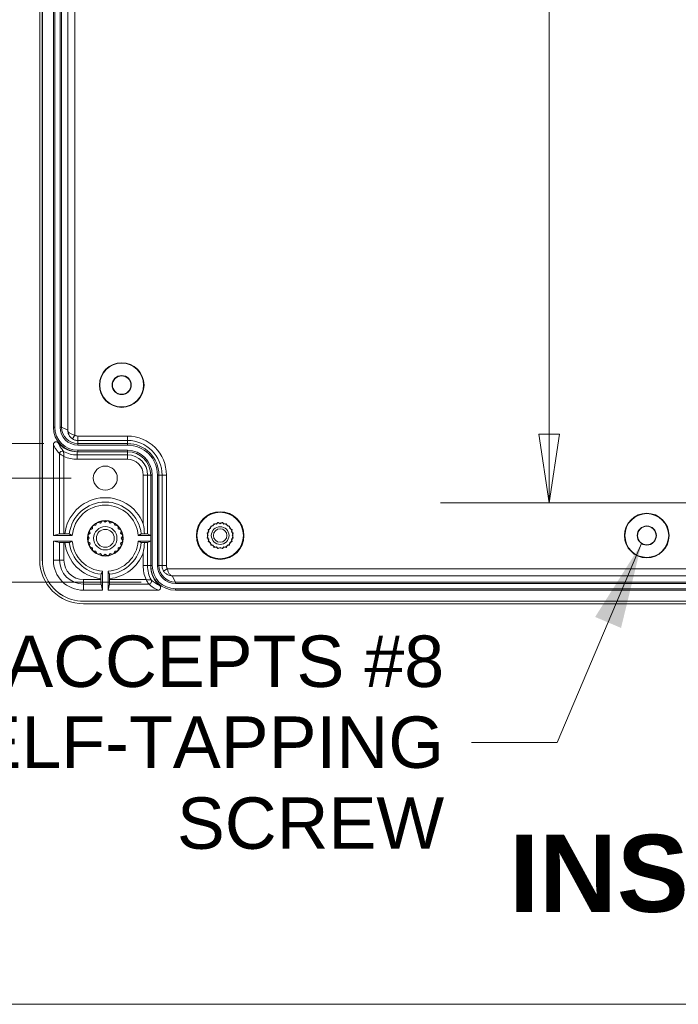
# Model space of a CAD drawing. Header units: millimetres. Extents: x 32 to 1714, y 32 to 1317.
# Tile 2 of 28: x 178 to 298, y 48 to 227. Entities that reach past the tile are written whole.
import ezdxf

# ---------------------------------------------------------------- set-up
doc = ezdxf.new("R2010")
doc.units = ezdxf.units.MM
doc.header["$LTSCALE"] = 6.25
for name, color, linetype, lineweight in [('Dimension (ANSI)', 7, 'Continuous', 9), ('Sketch Geometry (ANSI)', 7, 'Continuous', 9), ('Symbol (ANSI)', 7, 'Continuous', 9), ('Visible (ANSI)', 7, 'Continuous', 9), ('Visible Narrow (ANSI)', 7, 'Continuous', 9)]:
    doc.layers.add(name, color=color, linetype=linetype, lineweight=lineweight)
doc.styles.add('Label Text (ANSI)', font='arialbd.ttf')
doc.styles.add('Note Text (ANSI)', font='arial.ttf')
doc.dimstyles.new('Default - mm_inch (ANSI)', dxfattribs={"dimscale": 6.25, "dimtxt": 1.5, "dimasz": 2, "dimexe": 3.175, "dimexo": 1, "dimgap": 0.8, "dimtad": 0, "dimtih": 1, "dimtoh": 1, "dimrnd": 1e-08, "dimzin": 4, "dimdsep": 46, "dimtxsty": 'Note Text (ANSI)', "dimblk": 'Filled-1', "dimcen": 0.09, "dimdle": 10, "dimclrd": 256, "dimclre": 256, "dimclrt": 256, "dimadec": 1, "dimazin": 0, "dimtfac": 1.333333, "dimtofl": 0, "dimtmove": 0, "dimatfit": 3, "dimfxl": 1, "dimtolj": 1, "dimtzin": 0, "dimlwd": -1, "dimlwe": -1, "dimarcsym": 0})
doc.dimstyles.new('Default - mm_inch (ANSI)$7', dxfattribs={"dimscale": 6.25, "dimtxt": 1.5, "dimasz": 2.5, "dimexe": 3.175, "dimexo": 1, "dimgap": 0.8, "dimtad": 0, "dimtih": 1, "dimtoh": 1, "dimrnd": 1e-08, "dimzin": 4, "dimdsep": 46, "dimtxsty": 'Note Text (ANSI)', "dimblk": 'Filled-1', "dimcen": 0.09, "dimdle": 10, "dimclrd": 256, "dimclre": 256, "dimclrt": 256, "dimadec": 1, "dimazin": 0, "dimtfac": 1.333333, "dimtofl": 0, "dimtmove": 0, "dimatfit": 3, "dimfxl": 1, "dimtolj": 1, "dimtzin": 0, "dimlwd": -1, "dimlwe": -1, "dimarcsym": 0})

# ---------------------------------------------------------------- blocks, each defined once
blk = doc.blocks.new('Borders Default Border')
at = {"layer": 'Sketch Geometry (ANSI)', "flags": 128}
blk.add_lwpolyline([(7.62, 7.62), (7.62, 208.28), (271.78, 208.28), (271.78, 7.62), (7.62, 7.62)], dxfattribs=at)
blk = doc.blocks.new('Filled-1')
at = {"color": 0}
for p, q in [((0, 0), (-1, 0.15)), ((-1, 0.15), (-1, -0.15)), ((-1, 0), (0, 0)), ((-1, -0.15), (0, 0))]:
    blk.add_line(p, q, dxfattribs=at)
at = {"color": 0, "flags": 128}
blk.add_lwpolyline([(-1, -0.15), (0, 0), (-1, 0.15), (-1, -0.15)], dxfattribs=at)
at = {"color": 0}
blk.add_solid([(-1, -0.15), (0, 0), (-1, 0.15), (-1, -0.15)], dxfattribs=at)
blk = doc.blocks.new('*D26')
at = {"layer": 'Defpoints', "color": 0, "transparency": 16777216}
for p in [(206.03, 356.09), (84.62, 124.61), (206.03, 124.61)]:
    blk.add_point(p, dxfattribs=at)
at = {"layer": 'Dimension (ANSI)', "transparency": 16777216}
for p, q in [((199.78, 356.09), (64.77, 356.09)), ((84.62, 343.59), (84.62, 247.88)), ((84.62, 137.11), (84.62, 206.28)), ((199.78, 124.61), (64.77, 124.61))]:
    blk.add_line(p, q, dxfattribs=at)
at = {"layer": 'Dimension (ANSI)', "transparency": 16777216, "xscale": 12.5, "yscale": 12.5, "zscale": 12.5}
for p, rotation in [((84.62, 356.09), 90), ((84.62, 124.61), 270)]:
    blk.add_blockref('Filled-1', p, dxfattribs=dict(at, rotation=rotation))
at = {"layer": 'Dimension (ANSI)', "transparency": 16777216, "char_height": 9.375, "attachment_point": 5, "style": 'Note Text (ANSI)'}
for s, insert in [('\\A1; 231.48', (84.62, 236.87)), ('\\A1;[9.11]', (84.62, 216.07))]:
    blk.add_mtext(s, dxfattribs=dict(at, insert=insert))
blk = doc.blocks.new('*D27')
at = {"layer": 'Defpoints', "color": 0, "transparency": 16777216}
for p in [(149.42, 330.84), (188.26, 330.84), (188.26, 149.86)]:
    blk.add_point(p, dxfattribs=at)
at = {"layer": 'Dimension (ANSI)', "transparency": 16777216}
for p, q in [((182.01, 330.84), (129.58, 330.84)), ((149.42, 318.34), (149.42, 206.57)), ((149.42, 162.36), (149.42, 164.98)), ((182.01, 149.86), (129.58, 149.86))]:
    blk.add_line(p, q, dxfattribs=at)
at = {"layer": 'Dimension (ANSI)', "transparency": 16777216, "xscale": 12.5, "yscale": 12.5, "zscale": 12.5}
for p, rotation in [((149.42, 330.84), 90), ((149.42, 149.86), 270)]:
    blk.add_blockref('Filled-1', p, dxfattribs=dict(at, rotation=rotation))
at = {"layer": 'Dimension (ANSI)', "transparency": 16777216, "char_height": 9.375, "attachment_point": 5, "style": 'Note Text (ANSI)'}
for s, insert in [('\\A1; 180.98', (149.42, 195.56)), ('\\A1;[7.13]', (149.42, 174.76))]:
    blk.add_mtext(s, dxfattribs=dict(at, insert=insert))
blk = doc.blocks.new('*D28')
at = {"layer": 'Defpoints', "color": 0, "transparency": 16777216}
for p in [(193.25, 337.14), (118.03, 143.57), (193.25, 143.57)]:
    blk.add_point(p, dxfattribs=at)
at = {"layer": 'Dimension (ANSI)', "transparency": 16777216}
for p, q in [((187, 337.14), (98.19, 337.14)), ((118.03, 324.64), (118.03, 295.45)), ((118.03, 156.07), (118.03, 253.86)), ((187, 143.57), (98.19, 143.57))]:
    blk.add_line(p, q, dxfattribs=at)
at = {"layer": 'Dimension (ANSI)', "transparency": 16777216, "xscale": 12.5, "yscale": 12.5, "zscale": 12.5}
for p, rotation in [((118.03, 337.14), 90), ((118.03, 143.57), 270)]:
    blk.add_blockref('Filled-1', p, dxfattribs=dict(at, rotation=rotation))
at = {"layer": 'Dimension (ANSI)', "transparency": 16777216, "char_height": 9.375, "attachment_point": 5, "style": 'Note Text (ANSI)'}
for s, insert in [('\\A1; 193.56', (118.03, 284.45)), ('\\A1;[7.62]', (118.03, 263.65))]:
    blk.add_mtext(s, dxfattribs=dict(at, insert=insert))
blk = doc.blocks.new('*D35')
at = {"layer": 'Defpoints', "color": 0, "transparency": 16777216}
for p in [(330.94, 341.63), (274.22, 139.08), (330.94, 139.08)]:
    blk.add_point(p, dxfattribs=at)
at = {"layer": 'Dimension (ANSI)', "transparency": 16777216}
for p, q in [((324.69, 341.63), (254.38, 341.63)), ((274.22, 329.13), (274.22, 280.92)), ((274.22, 151.58), (274.22, 239.33)), ((324.69, 139.08), (254.38, 139.08))]:
    blk.add_line(p, q, dxfattribs=at)
at = {"layer": 'Dimension (ANSI)', "transparency": 16777216, "xscale": 12.5, "yscale": 12.5, "zscale": 12.5}
for p, rotation in [((274.22, 341.63), 90), ((274.22, 139.08), 270)]:
    blk.add_blockref('Filled-1', p, dxfattribs=dict(at, rotation=rotation))
at = {"layer": 'Dimension (ANSI)', "transparency": 16777216, "char_height": 9.375, "attachment_point": 5, "style": 'Note Text (ANSI)'}
for s, insert in [('\\A1; 202.54', (274.22, 269.91)), ('\\A1;[7.97]', (274.22, 249.12))]:
    blk.add_mtext(s, dxfattribs=dict(at, insert=insert))

msp = doc.modelspace()

# ---------------------------------------------------------------- linework, layer by layer
at = {"layer": 'Visible (ANSI)'}
for p, q in [((181.2929, 128.6221), (181.2929, 352.0857)), ((181.7613, 352.1031), (181.7613, 128.6047)), ((181.7744, 352.1031), (181.7744, 128.6047)), ((183.7699, 152.8562), (183.7699, 327.8516)), ((184.0394, 152.8562), (184.0394, 327.8516)), ((184.997, 152.8562), (184.997, 327.8516)), ((185.2665, 152.8568), (185.2665, 327.851)), ((183.7697, 133.0958), (183.7697, 149.6785)), ((197.2944, 149.5935), (188.2598, 149.5935)), ((197.2944, 149.863), (188.2602, 149.863)), ((188.1142, 148.3664), (188.2598, 148.3664)), ((197.2944, 148.6359), (188.2598, 148.6359)), ((188.2598, 148.3664), (197.2944, 148.3664)), ((201.5348, 144.1259), (201.5348, 133.0958)), ((201.8043, 127.6082), (201.8043, 144.1259)), ((202.7619, 127.6082), (202.7619, 144.1259)), ((203.0314, 127.6086), (203.0314, 144.1259)), ((190.9024, 134.7362), (190.8854, 134.3138)), ((191.5316, 134.9601), (191.1092, 134.943)), ((191.6783, 135.3565), (191.5316, 134.9601)), ((192.3459, 135.375), (191.9389, 135.4893)), ((192.6079, 135.7066), (192.3459, 135.375)), ((193.2485, 135.5179), (192.8968, 135.7524)), ((193.6002, 135.7524), (193.2485, 135.5179)), ((194.1511, 135.375), (193.8891, 135.7066)), ((194.5581, 135.4893), (194.1511, 135.375)), ((194.9654, 134.9601), (194.8187, 135.3565)), ((195.3878, 134.943), (194.9654, 134.9601)), ((195.6116, 134.3138), (195.5946, 134.7362)), ((212.4713, 134.778), (212.4546, 134.3648)), ((212.9322, 134.8425), (212.5191, 134.8258)), ((213.0757, 135.2302), (212.9322, 134.8425)), ((213.5341, 135.1491), (213.136, 135.2609)), ((213.7904, 135.4736), (213.5341, 135.1491)), ((214.2013, 135.2548), (213.8572, 135.4842)), ((214.5453, 135.4842), (214.2013, 135.2548)), ((214.8684, 135.1491), (214.6121, 135.4736)), ((215.2665, 135.2609), (214.8684, 135.1491)), ((215.4703, 134.8425), (215.3268, 135.2302)), ((215.8834, 134.8258), (215.4703, 134.8425)), ((215.9479, 134.3648), (215.9313, 134.778)), ((183.7697, 133.0958), (184.9055, 133.3797)), ((183.7697, 133.0958), (187.2278, 133.0958)), ((185.7036, 133.3831), (185.883, 133.3831)), ((190.093, 132.9486), (190.3275, 132.5969)), ((190.4705, 133.4996), (190.1388, 133.2375)), ((190.3562, 133.9065), (190.4705, 133.4996)), ((190.8854, 134.3138), (190.489, 134.1671)), ((196.008, 134.1671), (195.6116, 134.3138)), ((196.0265, 133.4996), (196.1408, 133.9065)), ((196.3582, 133.2375), (196.0265, 133.4996)), ((196.1695, 132.5969), (196.404, 132.9486)), ((199.2692, 133.0958), (201.5348, 133.0958)), ((200.967, 133.3797), (201.5348, 133.0958)), ((201.5348, 132.0981), (201.5348, 133.0958)), ((211.8129, 133.4398), (212.0423, 133.0958)), ((212.0423, 133.0958), (211.8129, 132.7518)), ((212.1479, 133.763), (211.8235, 133.5067)), ((212.0361, 134.161), (212.1479, 133.763)), ((212.4546, 134.3648), (212.0668, 134.2213)), ((216.3357, 134.2213), (215.9479, 134.3648)), ((216.2546, 133.763), (216.3664, 134.161)), ((216.579, 133.5067), (216.2546, 133.763)), ((216.3603, 133.0958), (216.5896, 133.4398)), ((216.5896, 132.7518), (216.3603, 133.0958)), ((187.2278, 132.0981), (183.7697, 132.0981)), ((184.9055, 131.8141), (183.7697, 132.0981)), ((183.7697, 128.6059), (183.7697, 132.0981)), ((185.883, 131.8107), (185.7036, 131.8107)), ((190.3275, 132.5969), (190.093, 132.2452)), ((190.1388, 131.9563), (190.4705, 131.6943)), ((190.4705, 131.6943), (190.3562, 131.2874)), ((196.0265, 131.6943), (196.3582, 131.9563)), ((196.1408, 131.2874), (196.0265, 131.6943)), ((196.404, 132.2452), (196.1695, 132.5969)), ((201.5348, 132.0981), (199.2692, 132.0981)), ((201.5348, 132.0981), (200.967, 131.8142)), ((201.5348, 132.0981), (201.5348, 127.6082)), ((211.8235, 132.6849), (212.1479, 132.4286)), ((212.1479, 132.4286), (212.0361, 132.0306)), ((212.0668, 131.9703), (212.4546, 131.8268)), ((212.4546, 131.8268), (212.4713, 131.4136)), ((212.5191, 131.3658), (212.9322, 131.3491)), ((212.9322, 131.3491), (213.0757, 130.9614)), ((215.3268, 130.9614), (215.4703, 131.3491)), ((215.4703, 131.3491), (215.8834, 131.3658)), ((215.9313, 131.4136), (215.9479, 131.8268)), ((215.9479, 131.8268), (216.3357, 131.9703)), ((216.2546, 132.4286), (216.579, 132.6849)), ((216.3664, 132.0306), (216.2546, 132.4286)), ((190.489, 131.0267), (190.8854, 130.88)), ((190.8854, 130.88), (190.9024, 130.4577)), ((191.1092, 130.2508), (191.5316, 130.2338)), ((191.5316, 130.2338), (191.6783, 129.8374)), ((191.9389, 129.7046), (192.3459, 129.8189)), ((192.3459, 129.8189), (192.6079, 129.4872)), ((192.8968, 129.4415), (193.2485, 129.6759)), ((193.2485, 129.6759), (193.6002, 129.4415)), ((193.8891, 129.4872), (194.1511, 129.8189)), ((194.1511, 129.8189), (194.5581, 129.7046)), ((194.8187, 129.8374), (194.9654, 130.2338)), ((194.9654, 130.2338), (195.3878, 130.2508)), ((195.5946, 130.4577), (195.6116, 130.88)), ((195.6116, 130.88), (196.008, 131.0267)), ((213.136, 130.9307), (213.5341, 131.0425)), ((213.5341, 131.0425), (213.7904, 130.718)), ((213.8572, 130.7075), (214.2013, 130.9368)), ((214.2013, 130.9368), (214.5453, 130.7075)), ((214.6121, 130.718), (214.8684, 131.0425)), ((214.8684, 131.0425), (215.2665, 130.9307)), ((192.7496, 123.1182), (192.7496, 126.5762)), ((193.7474, 126.5762), (193.7474, 123.1182)), ((192.4623, 125.052), (192.4623, 125.2315)), ((192.7496, 123.1182), (192.4657, 124.2539)), ((194.0313, 124.2539), (193.7474, 123.1182)), ((194.0347, 125.2315), (194.0347, 125.052)), ((319.4639, 124.3454), (206.0247, 124.3454)), ((319.4639, 124.6149), (206.0253, 124.6149)), ((192.7496, 123.1182), (189.2575, 123.1182)), ((202.8472, 123.1182), (193.7474, 123.1182)), ((319.4639, 123.3878), (206.0247, 123.3878)), ((319.4639, 123.1183), (206.0247, 123.1183)), ((189.2563, 121.1228), (472.6197, 121.1228)), ((189.2563, 121.1097), (472.6197, 121.1097)), ((472.6023, 120.6413), (189.2737, 120.6413))]:
    msp.add_line(p, q, dxfattribs=at)
for centre, radius in [((196.2418, 160.5339), 4.0694), ((196.2418, 160.5339), 3.991), ((196.2418, 160.5339), 1.7461), ((196.2418, 160.5339), 1.6851), ((193.2485, 143.5722), 2.1927), ((214.2013, 133.0958), 4.3449), ((214.2013, 133.0958), 4.2404), ((292.0258, 133.0958), 4.0694), ((292.0258, 133.0958), 3.991), ((193.2485, 132.5969), 3.2427), ((193.2485, 132.5969), 3.2392), ((193.2485, 132.5969), 2.1336), ((214.2013, 133.0958), 2.2948), ((214.2013, 133.0958), 1.6129), ((292.0258, 133.0958), 1.7461), ((292.0258, 133.0958), 1.6851), ((193.2485, 132.5969), 1.6256), ((214.2013, 133.0958), 1.2319)]:
    msp.add_circle(centre, radius, dxfattribs=at)
for centre, radius, start, end in [((188.2598, 152.8562), 4.4899, 180, 270), ((188.2598, 152.8562), 4.2204, 180, 270), ((188.2598, 152.8562), 3.2628, 180, 270), ((188.2598, 152.8562), 2.9932, 180, 270), ((188.1142, 152.8562), 4.4899, 219.569379, 270), ((197.2944, 144.1259), 5.7371, 0, 90), ((197.2944, 144.1259), 5.4675, 0, 90), ((197.2944, 144.1259), 4.51, 0, 90), ((197.2944, 144.1259), 4.2404, 0, 90), ((193.2485, 132.5969), 6.0414, 4.736672, 175.263328), ((193.2485, 132.5969), 3.175, 132.35966, 137.64034), ((193.2485, 132.5969), 3.175, 114.35966, 119.64034), ((193.2485, 132.5969), 3.175, 96.35966, 101.64034), ((193.2485, 132.5969), 3.175, 78.35966, 83.64034), ((193.2485, 132.5969), 3.175, 60.35966, 65.64034), ((193.2485, 132.5969), 3.175, 42.35966, 47.64034), ((214.2013, 133.0958), 2.413, 134.196675, 135.803325), ((214.2013, 133.0958), 2.413, 116.196675, 117.803325), ((214.2013, 133.0958), 2.413, 98.196675, 99.803325), ((214.2013, 133.0958), 2.413, 80.196675, 81.803325), ((214.2013, 133.0958), 2.413, 62.196675, 63.803325), ((214.2013, 133.0958), 2.413, 44.196675, 45.803325), ((193.2485, 132.5969), 3.175, 168.35966, 173.64034), ((193.2485, 132.5969), 3.175, 150.35966, 155.64034), ((193.2485, 132.5969), 3.175, 24.35966, 29.64034), ((193.2485, 132.5969), 3.175, 6.35966, 11.64034), ((214.2013, 133.0958), 2.413, 170.196675, 171.803325), ((214.2013, 133.0958), 2.413, 152.196675, 153.803325), ((214.2013, 133.0958), 2.413, 26.196675, 27.803325), ((214.2013, 133.0958), 2.413, 8.196675, 9.803325), ((193.2485, 132.5969), 6.0414, 184.736672, 265.263328), ((193.2485, 132.5969), 3.175, 186.35966, 191.64034), ((193.2485, 132.5969), 3.175, 204.35966, 209.64034), ((193.2485, 132.5969), 6.0414, 274.736672, 355.263328), ((193.2485, 132.5969), 3.175, 330.35966, 335.64034), ((193.2485, 132.5969), 3.175, 348.35966, 353.64034), ((214.2013, 133.0958), 2.413, 188.196675, 189.803325), ((214.2013, 133.0958), 2.413, 206.196675, 207.803325), ((214.2013, 133.0958), 2.413, 224.196675, 225.803325), ((214.2013, 133.0958), 2.413, 314.196675, 315.803325), ((214.2013, 133.0958), 2.413, 332.196675, 333.803325), ((214.2013, 133.0958), 2.413, 350.196675, 351.803325), ((193.2485, 132.5969), 3.175, 222.35966, 227.64034), ((193.2485, 132.5969), 3.175, 240.35966, 245.64034), ((193.2485, 132.5969), 3.175, 258.35966, 263.64034), ((193.2485, 132.5969), 3.175, 276.35966, 281.64034), ((193.2485, 132.5969), 3.175, 294.35966, 299.64034), ((193.2485, 132.5969), 3.175, 312.35966, 317.64034), ((214.2013, 133.0958), 2.413, 242.196675, 243.803325), ((214.2013, 133.0958), 2.413, 260.196675, 261.803325), ((214.2013, 133.0958), 2.413, 278.196675, 279.803325), ((214.2013, 133.0958), 2.413, 296.196675, 297.803325), ((189.2575, 128.6059), 5.4878, 180, 270), ((206.0224, 127.4647), 4.4899, 178.168226, 230.467609), ((206.0247, 127.6082), 4.4899, 180, 270), ((206.0247, 127.6082), 4.2204, 180, 270), ((206.0247, 127.6082), 3.2628, 180, 270), ((206.0247, 127.6082), 2.9932, 180, 270)]:
    msp.add_arc(centre, radius, start, end, dxfattribs=at)
for centre, major_axis, ratio, start_param, end_param in [((188.2602, 152.8568), (0.0009, 2.9938), 0.99996189, 1.57110068, 1.57129098), ((188.2602, 152.8568), (0.0009, 2.9938), 0.99996189, 1.57129098, 3.14174479), ((188.2602, 152.8568), (0.0009, 2.9938), 0.99996189, 3.14174479, 3.14189699), ((185.7036, 133.3797), (-0.7982, 0), 0.00436335, 4.71238898, 6.26573218), ((200.1689, 133.3797), (-0.7982, 0), 0.00436335, 3.15031936, 4.43066429), ((185.7036, 131.8142), (0.7982, 0), 0.00436335, 3.15904596, 4.71238898), ((200.1689, 131.8142), (0.7982, 0), 0.00436335, 4.99411369, 6.27445879), ((189.2761, 128.6246), (-5.6458, -5.6458), 0.99969546, 5.49793944, 7.06843118), ((206.0253, 127.6086), (2.9938, 0.0009), 0.99996189, 3.14128832, 3.14144052), ((206.0253, 127.6086), (2.9938, 0.0009), 0.99996189, 3.14144052, 4.71189433), ((192.4658, 125.052), (0, -0.7982), 0.00436335, 4.71238898, 6.26573181), ((194.0312, 125.052), (0, 0.7982), 0.00436335, 3.15904596, 4.71238898), ((206.0253, 127.6086), (2.9938, 0.0009), 0.99996189, 4.71189433, 4.71208463)]:
    msp.add_ellipse(centre, major_axis=major_axis, ratio=ratio, start_param=start_param, end_param=end_param, dxfattribs=at)
for points, knots in [([(184.6531, 149.9961), (184.6117, 150.0463), (184.5609, 150.0879), (184.4462, 150.1491), (184.3834, 150.1683), (184.2541, 150.1814), (184.1888, 150.1753), (184.0643, 150.1383), (184.0063, 150.1079), (183.9052, 150.0265), (183.863, 149.9763), (183.8216, 149.9012), (183.8127, 149.8823), (183.8051, 149.863), (183.7817, 149.8043), (183.7697, 149.7417), (183.7697, 149.6785)], [0, 0, 0, 0, 0.019558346, 0.019558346, 0.03910357, 0.03910357, 0.058632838, 0.058632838, 0.078152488, 0.078152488, 0.097674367, 0.097674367, 0.103939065, 0.103939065, 0.103939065, 0.122971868, 0.122971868, 0.122971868, 0.122971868]), ([(200.1689, 135.2383), (200.1696, 135.2342), (200.1704, 135.2302), (200.2817, 134.6237), (200.3562, 134.0127), (200.3908, 133.383)], [-0.001241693, -0.001241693, -0.001241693, -0.001241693, 0, 0, 0.184150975, 0.184150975, 0.184150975, 0.184150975]), ([(186.6859, 133.3797), (186.6851, 133.3801), (186.662, 133.3806), (186.5873, 133.3814), (186.5214, 133.3818), (186.3814, 133.3824), (186.2824, 133.3827), (186.0992, 133.383), (185.9823, 133.3831), (185.883, 133.3831)], [0.238321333, 0.238321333, 0.238321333, 0.238321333, 0.267182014, 0.267182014, 0.29683671, 0.29683671, 0.326605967, 0.326605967, 0.356455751, 0.356455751, 0.356455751, 0.356455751]), ([(200.3908, 133.383), (200.3612, 133.383), (200.3326, 133.3829), (200.2146, 133.3827), (200.1156, 133.3824), (199.9756, 133.3818), (199.9097, 133.3814), (199.835, 133.3806), (199.8119, 133.3801), (199.8111, 133.3797)], [0.1400194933, 0.1400194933, 0.1400194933, 0.1400194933, 0.1486513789, 0.1486513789, 0.1784206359, 0.1784206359, 0.2080753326, 0.2080753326, 0.2369360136, 0.2369360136, 0.2369360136, 0.2369360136]), ([(185.883, 131.8107), (185.9823, 131.8107), (186.0992, 131.8108), (186.2824, 131.8112), (186.3814, 131.8114), (186.5214, 131.812), (186.5873, 131.8125), (186.662, 131.8133), (186.6851, 131.8137), (186.6859, 131.8142)], [0.594058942, 0.594058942, 0.594058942, 0.594058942, 0.623908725, 0.623908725, 0.653677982, 0.653677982, 0.683332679, 0.683332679, 0.71219336, 0.71219336, 0.71219336, 0.71219336]), ([(199.8111, 131.8142), (199.8119, 131.8137), (199.835, 131.8133), (199.9097, 131.8125), (199.9756, 131.812), (200.1156, 131.8114), (200.2146, 131.8112), (200.3326, 131.8109), (200.3612, 131.8109), (200.3908, 131.8109)], [0.2383213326, 0.2383213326, 0.2383213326, 0.2383213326, 0.2671820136, 0.2671820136, 0.2968367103, 0.2968367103, 0.3266059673, 0.3266059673, 0.3352378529, 0.3352378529, 0.3352378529, 0.3352378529]), ([(200.3908, 131.8109), (200.3562, 131.1799), (200.2814, 130.5677), (200.1699, 129.9613), (200.1694, 129.9585), (200.1689, 129.9556)], [0.000332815, 0.000332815, 0.000332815, 0.000332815, 0.190363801, 0.190363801, 0.191274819, 0.191274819, 0.191274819, 0.191274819]), ([(181.7613, 128.6047), (181.7614, 127.6235), (182.2474, 125.1696), (184.8446, 122.0023), (187.7845, 121.1098), (189.2563, 121.1097)], [-7.06843118, -7.06843118, -7.06843118, -7.06843118, -6.67580824, -6.08687384, -5.49793944, -5.49793944, -5.49793944, -5.49793944]), ([(181.7744, 128.6047), (181.7744, 127.6252), (182.2596, 125.1756), (184.8523, 122.0138), (187.787, 121.1229), (189.2563, 121.1228)], [-7.06843118, -7.06843118, -7.06843118, -7.06843118, -6.67580824, -6.08687384, -5.49793944, -5.49793944, -5.49793944, -5.49793944]), ([(200.1689, 127.6286), (200.172, 127.6285), (200.1751, 127.6285), (200.2802, 127.627), (200.381, 127.6256), (200.5712, 127.6228), (200.6585, 127.6216), (200.8058, 127.6194), (200.8644, 127.6185), (200.9449, 127.6173), (200.9661, 127.617), (200.967, 127.617)], [-0.000928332, -0.000928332, -0.000928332, -0.000928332, 0, 0, 0.030678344, 0.030678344, 0.061932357, 0.061932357, 0.093182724, 0.093182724, 0.124431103, 0.124431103, 0.124431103, 0.124431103]), ([(192.4658, 126.0343), (192.4653, 126.0335), (192.4648, 126.0104), (192.4641, 125.9357), (192.4636, 125.8698), (192.463, 125.7298), (192.4627, 125.6309), (192.4624, 125.4476), (192.4623, 125.3307), (192.4623, 125.2315)], [0.238321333, 0.238321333, 0.238321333, 0.238321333, 0.267182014, 0.267182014, 0.29683671, 0.29683671, 0.326605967, 0.326605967, 0.356455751, 0.356455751, 0.356455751, 0.356455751]), ([(194.0347, 125.2315), (194.0347, 125.3307), (194.0346, 125.4476), (194.0343, 125.6309), (194.034, 125.7298), (194.0334, 125.8698), (194.033, 125.9357), (194.0322, 126.0104), (194.0317, 126.0335), (194.0313, 126.0343)], [0.594058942, 0.594058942, 0.594058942, 0.594058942, 0.623908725, 0.623908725, 0.653677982, 0.653677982, 0.683332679, 0.683332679, 0.71219336, 0.71219336, 0.71219336, 0.71219336]), ([(202.8472, 123.1182), (202.9103, 123.1182), (202.9728, 123.1301), (203.0314, 123.1534), (203.0918, 123.1774), (203.1469, 123.2129), (203.2404, 123.3031), (203.2779, 123.3569), (203.3301, 123.4758), (203.3443, 123.5398), (203.3475, 123.6696), (203.3363, 123.7342), (203.2951, 123.842), (203.2701, 123.8862), (203.2388, 123.9259), (203.2168, 123.9537), (203.1919, 123.9792), (203.1645, 124.0018)], [0, 0, 0, 0, 0.018979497, 0.018979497, 0.018979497, 0.03852511, 0.03852511, 0.058057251, 0.058057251, 0.077586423, 0.077586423, 0.097124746, 0.097124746, 0.112318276, 0.112318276, 0.112318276, 0.122996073, 0.122996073, 0.122996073, 0.122996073])]:
    msp.add_open_spline(points, degree=3, knots=knots, dxfattribs=at)
for points in [[(190.489, 134.1671), (190.6033, 134.368), (190.7397, 134.5563), (190.8949, 134.7277)], [(191.1092, 134.943), (191.2801, 135.0988), (191.468, 135.2357), (191.6685, 135.3507)], [(191.9389, 135.4893), (192.1495, 135.5846), (192.3706, 135.6567), (192.5968, 135.7042)], [(192.8968, 135.7524), (193.1266, 135.778), (193.3591, 135.7783), (193.5889, 135.7535)], [(193.8891, 135.7066), (194.1155, 135.66), (194.3368, 135.5884), (194.5477, 135.4938)], [(194.8187, 135.3565), (195.0196, 135.2421), (195.2079, 135.1057), (195.3793, 134.9506)], [(195.5946, 134.7362), (195.7504, 134.5654), (195.8872, 134.3774), (196.0023, 134.1769)], [(190.093, 132.2452), (190.0674, 132.475), (190.0672, 132.7075), (190.0919, 132.9373)], [(190.1388, 133.2375), (190.1854, 133.4639), (190.2571, 133.6852), (190.3516, 133.8961)], [(196.1408, 133.9065), (196.2362, 133.6959), (196.3083, 133.4749), (196.3558, 133.2486)], [(196.404, 132.9486), (196.4296, 132.7189), (196.4298, 132.4864), (196.4051, 132.2565)], [(190.3562, 131.2874), (190.2608, 131.4979), (190.1887, 131.719), (190.1412, 131.9452)], [(196.3582, 131.9563), (196.3116, 131.7299), (196.24, 131.5087), (196.1454, 131.2977)], [(190.9024, 130.4577), (190.7467, 130.6285), (190.6098, 130.8164), (190.4947, 131.0169)], [(191.6783, 129.8374), (191.4774, 129.9517), (191.2891, 130.0882), (191.1177, 130.2433)], [(192.6079, 129.4872), (192.3815, 129.5339), (192.1603, 129.6055), (191.9493, 129.7)], [(193.6002, 129.4415), (193.3705, 129.4159), (193.1379, 129.4156), (192.9081, 129.4403)], [(194.5581, 129.7046), (194.3475, 129.6092), (194.1264, 129.5371), (193.9002, 129.4896)], [(195.3878, 130.2508), (195.217, 130.0951), (195.029, 129.9582), (194.8285, 129.8431)], [(196.008, 131.0267), (195.8937, 130.8258), (195.7573, 130.6375), (195.6022, 130.4661)]]:
    msp.add_open_spline(points, degree=3, dxfattribs=at)
for points, weights in [([(186.6859, 133.3797), (186.9664, 133.2316), (187.2278, 133.0958)], [1.00001780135, 1.00077325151, 1]), ([(199.2692, 133.0958), (199.5306, 133.2316), (199.8111, 133.3797)], [1, 1.0007732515, 1.00001780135]), ([(187.2278, 132.0981), (186.9664, 131.9622), (186.6859, 131.8142)], [1, 1.00077325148, 1.00001780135]), ([(199.8111, 131.8142), (199.5306, 131.9622), (199.2692, 132.0981)], [1.00001780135, 1.00077325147, 1]), ([(200.967, 127.617), (201.2594, 127.6126), (201.5348, 127.6082)], [1.0000000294, 1.00000002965, 1.00000002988]), ([(192.4658, 126.0343), (192.6138, 126.3148), (192.7496, 126.5762)], [1.00001780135, 1.0007732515, 1]), ([(193.7474, 126.5762), (193.8832, 126.3148), (194.0313, 126.0343)], [1, 1.00077325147, 1.00001780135])]:
    msp.add_rational_spline(points, weights, degree=2, dxfattribs=at)
at = {"layer": 'Visible Narrow (ANSI)'}
for p, q in [((187.6906, 151.3949), (187.6906, 329.3129)), ((186.3937, 328.4149), (186.3937, 152.293)), ((183.7699, 152.8562), (184.0394, 152.8562)), ((185.2665, 152.8562), (184.997, 152.8562)), ((186.3937, 152.293), (185.2665, 152.8568)), ((187.2617, 150.7218), (187.6906, 151.3949)), ((197.2944, 151.2289), (188.26, 151.2289)), ((188.26, 150.4308), (188.26, 151.2289)), ((197.2944, 151.2289), (197.2944, 150.4308)), ((188.2598, 149.863), (188.2598, 149.5935)), ((188.2602, 149.863), (188.26, 150.4308)), ((188.26, 150.4308), (197.2944, 150.4308)), ((197.2944, 149.863), (197.2944, 150.4308)), ((197.2944, 149.863), (197.2944, 149.5935)), ((184.9055, 148.0053), (184.9055, 133.3797)), ((185.7036, 133.3831), (185.7036, 147.5196)), ((188.1142, 148.3664), (188.1142, 147.7986)), ((188.1142, 147.0004), (188.1142, 147.7986)), ((197.2944, 147.7986), (188.1142, 147.7986)), ((188.2598, 148.3664), (188.2598, 148.6359)), ((197.2944, 148.3664), (197.2944, 148.6359)), ((197.2944, 148.3664), (197.2944, 147.7986)), ((197.2944, 147.0004), (197.2944, 147.7986)), ((188.1142, 147.0004), (197.2944, 147.0004)), ((200.1689, 144.1259), (200.1689, 135.2383)), ((200.1689, 144.1259), (200.967, 144.1259)), ((200.967, 133.3797), (200.967, 144.1259)), ((201.5348, 144.1259), (200.967, 144.1259)), ((201.5348, 144.1259), (201.8043, 144.1259)), ((203.0314, 144.1259), (202.7619, 144.1259)), ((203.0314, 144.1259), (203.5992, 144.1259)), ((204.3974, 144.1259), (203.5992, 144.1259)), ((203.5992, 144.1259), (203.5992, 127.6085)), ((204.3974, 127.6085), (204.3974, 144.1259)), ((184.9055, 131.8141), (184.9055, 128.6059)), ((185.7036, 128.6059), (185.7036, 131.8107)), ((200.967, 127.617), (200.967, 131.8142)), ((200.1689, 129.9556), (200.1689, 127.6286)), ((181.7744, 128.6047), (181.7613, 128.6047)), ((183.7697, 128.6059), (184.9055, 128.6059)), ((185.7036, 128.6059), (184.9055, 128.6059)), ((201.5348, 127.6082), (201.8043, 127.6082)), ((203.0314, 127.6082), (202.7619, 127.6082)), ((203.5992, 127.6085), (203.0314, 127.6086)), ((204.3974, 127.6085), (203.5992, 127.6085)), ((204.5634, 127.039), (203.8903, 126.6101)), ((322.0226, 127.039), (204.5634, 127.039)), ((206.0253, 124.6149), (205.4614, 125.7421)), ((205.4614, 125.7421), (321.6251, 125.7421)), ((192.4623, 125.052), (189.2575, 125.052)), ((189.2575, 125.052), (189.2575, 124.2539)), ((189.2575, 124.2539), (192.4657, 124.2539)), ((189.2575, 123.1182), (189.2575, 124.2539)), ((194.0313, 124.2539), (201.1726, 124.2539)), ((200.6867, 125.052), (194.0347, 125.052)), ((206.0247, 124.6149), (206.0247, 124.3454)), ((206.0247, 123.1183), (206.0247, 123.3878)), ((189.2563, 121.1228), (189.2563, 121.1097))]:
    msp.add_line(p, q, dxfattribs=at)
for centre, radius, start, end in [((197.2944, 144.1259), 7.103, 0, 90), ((197.2944, 144.1259), 6.3048, 0, 90), ((188.1142, 152.8562), 5.0576, 240.809955, 270), ((188.1142, 152.8562), 5.8558, 245.690624, 270), ((197.2944, 144.1259), 3.6727, 0, 90), ((197.2944, 144.1259), 2.8745, 0, 90), ((193.2485, 132.5969), 7.4073, 20.890848, 173.907185), ((193.2485, 132.5969), 6.6091, 6.801801, 173.198199), ((193.2485, 132.5969), 7.4073, 186.092815, 263.907185), ((193.2485, 132.5969), 6.6091, 186.801801, 263.198199), ((193.2485, 132.5969), 6.6091, 276.801801, 353.198199), ((193.2485, 132.5969), 7.4073, 276.092815, 339.109152), ((189.2575, 128.6059), 4.352, 180, 270), ((189.2575, 128.6059), 3.5539, 180, 270), ((206.0224, 127.4647), 5.8558, 178.39605, 204.331395), ((206.0224, 127.4647), 5.0576, 178.274112, 209.21427)]:
    msp.add_arc(centre, radius, start, end, dxfattribs=at)
for centre, major_axis, ratio, start_param, end_param in [((185.4042, 148.0054), (0.3738, 0.3304), 0.99965286, 0.33759082, 2.41756876), ((185.4043, 148.0053), (-0.4303, -0.2525), 0.99940581, 3.67252552, 5.75225244), ((201.1726, 124.7527), (0.2524, 0.4303), 0.99940538, 3.67231424, 5.75246372), ((201.1727, 124.7527), (0.3303, 0.3739), 0.99965262, 3.86531401, 5.94571461), ((206.0224, 131.5735), (0, -9.2161), 0.86604739, 5.63012961, 5.87404217)]:
    msp.add_ellipse(centre, major_axis=major_axis, ratio=ratio, start_param=start_param, end_param=end_param, dxfattribs=at)
for points, knots in [([(187.6906, 151.3949), (187.6056, 151.4158), (187.5242, 151.4382), (187.2339, 151.5275), (187.0557, 151.6018), (186.819, 151.7304), (186.7409, 151.7817), (186.6758, 151.8334), (186.5872, 151.9036), (186.5201, 151.9761), (186.4224, 152.1302), (186.3962, 152.212), (186.3937, 152.293)], [0.282607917, 0.282607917, 0.282607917, 0.282607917, 0.29415043, 0.29415043, 0.325652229, 0.325652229, 0.345340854, 0.345340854, 0.345340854, 0.372097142, 0.372097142, 0.401527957, 0.401527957, 0.401527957, 0.401527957]), ([(186.3937, 152.293), (186.3947, 152.1519), (186.4115, 152.0091), (186.4759, 151.7399), (186.5205, 151.6132), (186.5796, 151.4903), (186.6231, 151.3999), (186.6754, 151.31), (186.8341, 151.0846), (186.9539, 150.9544), (187.1495, 150.7977), (187.2044, 150.7583), (187.2617, 150.7218)], [-0.401527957, -0.401527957, -0.401527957, -0.401527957, -0.372097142, -0.372097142, -0.345340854, -0.345340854, -0.345340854, -0.325652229, -0.325652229, -0.29415043, -0.29415043, -0.282607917, -0.282607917, -0.282607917, -0.282607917]), ([(188.26, 151.2289), (188.2385, 151.2289), (188.2168, 151.2296), (188.0851, 151.2377), (187.9771, 151.2615), (187.81, 151.3268), (187.7482, 151.3582), (187.6906, 151.3949)], [-0.7232170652, -0.7232170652, -0.7232170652, -0.7232170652, -0.7167701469, -0.7167701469, -0.6838877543, -0.6838877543, -0.663336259, -0.663336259, -0.663336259, -0.663336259]), ([(183.7697, 149.6785), (183.8398, 149.5388), (183.9144, 149.4008), (184.0828, 149.1114), (184.1779, 148.9604), (184.2784, 148.8122), (184.379, 148.6641), (184.4851, 148.5187), (184.6953, 148.2503), (184.7984, 148.1265), (184.9054, 148.0054)], [0.409546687, 0.409546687, 0.409546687, 0.409546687, 0.466798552, 0.466798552, 0.531403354, 0.531403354, 0.531403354, 0.596008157, 0.596008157, 0.653350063, 0.653350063, 0.653350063, 0.653350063]), ([(185.6475, 148.4409), (185.5524, 148.5553), (185.4612, 148.6718), (185.2758, 148.9236), (185.1827, 149.0593), (185.0947, 149.197), (185.0068, 149.3348), (184.924, 149.4746), (184.7779, 149.7415), (184.7135, 149.8682), (184.6531, 149.9961)], [-0.653350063, -0.653350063, -0.653350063, -0.653350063, -0.596008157, -0.596008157, -0.531403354, -0.531403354, -0.531403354, -0.466798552, -0.466798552, -0.409567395, -0.409567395, -0.409567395, -0.409567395]), ([(187.2617, 150.7218), (187.3627, 150.6574), (187.471, 150.6023), (187.764, 150.4878), (187.9534, 150.4461), (188.1841, 150.4319), (188.2222, 150.4308), (188.26, 150.4308)], [0.663336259, 0.663336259, 0.663336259, 0.663336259, 0.6838877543, 0.6838877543, 0.7167701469, 0.7167701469, 0.7232170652, 0.7232170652, 0.7232170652, 0.7232170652]), ([(184.9054, 148.0054), (184.9054, 148.0054), (184.9055, 148.0054), (184.9055, 148.0053), (184.9055, 148.0053), (184.9055, 148.0053)], [-0.000261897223, -0.000261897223, -0.000261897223, -0.000261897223, -0.000130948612, -0.000130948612, 0, 0, 0, 0]), ([(184.9055, 148.0053), (184.9062, 148.0049), (184.9101, 148.0024), (184.9271, 147.9915), (184.9442, 147.9806), (184.992, 147.9503), (185.0248, 147.9296), (185.1068, 147.8782), (185.1574, 147.8468), (185.2791, 147.772), (185.3517, 147.7279), (185.5161, 147.6294), (185.6096, 147.5742), (185.7036, 147.5196)], [-0.0688259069, -0.0688259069, -0.0688259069, -0.0688259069, -0.0642647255, -0.0642647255, -0.0569668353, -0.0569668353, -0.047479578, -0.047479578, -0.0351461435, -0.0351461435, -0.0191126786, -0.0191126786, 0.0004235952, 0.0004235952, 0.0004235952, 0.0004235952]), ([(185.6475, 148.4408), (185.6475, 148.4408), (185.6475, 148.4408), (185.6475, 148.4409), (185.6475, 148.4409), (185.6475, 148.4409)], [0, 0, 0, 0, 0.000130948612, 0.000130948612, 0.000261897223, 0.000261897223, 0.000261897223, 0.000261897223]), ([(185.7036, 147.5196), (185.6925, 147.6277), (185.683, 147.7354), (185.669, 147.9251), (185.6638, 148.0089), (185.6566, 148.1495), (185.6541, 148.2079), (185.6508, 148.3028), (185.6497, 148.3407), (185.6484, 148.396), (185.648, 148.4157), (185.6476, 148.4355), (185.6476, 148.44), (185.6475, 148.4408)], [-0.0004235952, -0.0004235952, -0.0004235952, -0.0004235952, 0.0191126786, 0.0191126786, 0.0351461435, 0.0351461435, 0.047479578, 0.047479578, 0.0569668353, 0.0569668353, 0.0642647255, 0.0642647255, 0.0688259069, 0.0688259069, 0.0688259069, 0.0688259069]), ([(203.5992, 127.6085), (203.5992, 127.5637), (203.6009, 127.5186), (203.6178, 127.2853), (203.66, 127.1005), (203.7732, 126.8146), (203.8273, 126.7089), (203.8903, 126.6101)], [-0.7234692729, -0.7234692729, -0.7234692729, -0.7234692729, -0.7158353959, -0.7158353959, -0.6836783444, -0.6836783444, -0.6635801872, -0.6635801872, -0.6635801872, -0.6635801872]), ([(204.5634, 127.039), (204.5275, 127.0954), (204.4966, 127.1557), (204.4321, 127.3188), (204.408, 127.4242), (204.3983, 127.5572), (204.3974, 127.5829), (204.3974, 127.6085)], [0.6635801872, 0.6635801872, 0.6635801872, 0.6635801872, 0.6836783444, 0.6836783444, 0.7158353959, 0.7158353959, 0.7234692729, 0.7234692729, 0.7234692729, 0.7234692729]), ([(203.8903, 126.6101), (203.9269, 126.5527), (203.9664, 126.4976), (204.1233, 126.3018), (204.2537, 126.182), (204.4793, 126.0233), (204.5693, 125.9711), (204.6597, 125.9276), (204.7827, 125.8685), (204.9094, 125.824), (205.1783, 125.7599), (205.3207, 125.7431), (205.4614, 125.7421)], [-0.118358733, -0.118358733, -0.118358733, -0.118358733, -0.106777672, -0.106777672, -0.075256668, -0.075256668, -0.055556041, -0.055556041, -0.055556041, -0.028790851, -0.028790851, 0.000562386, 0.000562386, 0.000562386, 0.000562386]), ([(205.4614, 125.7421), (205.3807, 125.7446), (205.2991, 125.7707), (205.1451, 125.868), (205.0726, 125.935), (205.0024, 126.0235), (204.9507, 126.0886), (204.8993, 126.1667), (204.7706, 126.4033), (204.6963, 126.5815), (204.6068, 126.8721), (204.5843, 126.9538), (204.5634, 127.039)], [-0.000562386, -0.000562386, -0.000562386, -0.000562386, 0.028790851, 0.028790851, 0.055556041, 0.055556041, 0.055556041, 0.075256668, 0.075256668, 0.106777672, 0.106777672, 0.118358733, 0.118358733, 0.118358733, 0.118358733]), ([(201.608, 124.9961), (201.6072, 124.9962), (201.6027, 124.9962), (201.583, 124.9966), (201.5632, 124.997), (201.5079, 124.9983), (201.4701, 124.9994), (201.3753, 125.0027), (201.3169, 125.0051), (201.1764, 125.0123), (201.0926, 125.0174), (200.9029, 125.0315), (200.795, 125.0409), (200.6867, 125.052)], [0, 0, 0, 0, 0.0045595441, 0.0045595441, 0.0118548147, 0.0118548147, 0.0213386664, 0.0213386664, 0.0336676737, 0.0336676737, 0.0496953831, 0.0496953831, 0.0692659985, 0.0692659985, 0.0692659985, 0.0692659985]), ([(200.6867, 125.052), (200.7414, 124.9579), (200.7967, 124.8643), (200.8953, 124.6998), (200.9393, 124.6273), (201.0142, 124.5056), (201.0456, 124.4551), (201.0969, 124.3731), (201.1176, 124.3404), (201.1479, 124.2926), (201.1588, 124.2755), (201.1697, 124.2585), (201.1722, 124.2546), (201.1726, 124.2539)], [-0.0692659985, -0.0692659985, -0.0692659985, -0.0692659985, -0.0496953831, -0.0496953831, -0.0336676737, -0.0336676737, -0.0213386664, -0.0213386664, -0.0118548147, -0.0118548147, -0.0045595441, -0.0045595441, 0, 0, 0, 0]), ([(201.1726, 124.2539), (201.1726, 124.2539), (201.1726, 124.2539), (201.1727, 124.2539), (201.1727, 124.2539), (201.1727, 124.2539)], [0, 0, 0, 0, 0.000130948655, 0.000130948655, 0.000261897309, 0.000261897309, 0.000261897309, 0.000261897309]), ([(201.6081, 124.9961), (201.6081, 124.9961), (201.6081, 124.9961), (201.608, 124.9961), (201.608, 124.9961), (201.608, 124.9961)], [-0.000261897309, -0.000261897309, -0.000261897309, -0.000261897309, -0.000130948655, -0.000130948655, 0, 0, 0, 0]), ([(203.1645, 124.0018), (203.0365, 124.0621), (202.9097, 124.1265), (202.6426, 124.2726), (202.5027, 124.3553), (202.3648, 124.4433), (202.227, 124.5312), (202.0911, 124.6244), (201.8392, 124.8098), (201.7226, 124.901), (201.6081, 124.9961)], [0.409163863, 0.409163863, 0.409163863, 0.409163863, 0.466418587, 0.466418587, 0.531052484, 0.531052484, 0.531052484, 0.595686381, 0.595686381, 0.653055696, 0.653055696, 0.653055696, 0.653055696])]:
    msp.add_open_spline(points, degree=3, knots=knots, dxfattribs=at)

# ---------------------------------------------------------------- block references
at = {"xscale": 6.25, "yscale": 6.25, "zscale": 6.25}
msp.add_blockref('Borders Default Border', (0, 0), dxfattribs=at)

# ---------------------------------------------------------------- texts
at = {"layer": 'Symbol (ANSI)', "insert": (255.0558, 95.3538), "char_height": 9.375, "width": 107.01935, "attachment_point": 6, "line_spacing_factor": 0.944221, "style": 'Note Text (ANSI)'}
msp.add_mtext('\\fArial|b0|i0;10X ACCEPTS #8\\P\\fArial|b0|i0;SELF-TAPPING\\P\\fArial|b0|i0;SCREW', dxfattribs=at)
at = {"layer": 'Symbol (ANSI)', "insert": (266.9347, 64.2706), "char_height": 14.0625, "attachment_point": 7, "style": 'Label Text (ANSI)'}
msp.add_mtext('INSIDE BOX', dxfattribs=at)

# ---------------------------------------------------------------- dimensions: what is measured, and where the dimension line sits
at = {"layer": 'Dimension (ANSI)'}
for base, p1, p2, angle, text, picture, middle in [((84.6163, 124.6149), (206.0253, 356.0929), (206.0253, 124.6149), 270, ' <>\\X[9.11]', '*D26', (84.6163, 227.0785)), ((274.2196, 139.0823), (330.938, 341.6256), (330.938, 139.0823), 90, ' <>\\X[7.97]', '*D35', (274.2196, 260.1256)), ((118.0348, 143.5722), (193.2485, 337.1357), (193.2485, 143.5722), 90, ' <>\\X[7.62]', '*D28', (118.0348, 274.6568)), ((149.4217, 330.8449), (188.2602, 149.863), (188.2602, 330.8449), 90, ' <>\\X[7.13]', '*D27', (149.4217, 185.772))]:
    dim = msp.add_linear_dim(base=base, p1=p1, p2=p2, angle=angle, text=text, dimstyle='Default - mm_inch (ANSI)', override={"dimgap": 0.8, "dimdec": 2, "dimpost": '\\X', "dimtol": 0, "dimlim": 0, "dimtp": 0, "dimtm": 0, "dimtdec": 2, "dimatfit": 1}, dxfattribs=at)
    dim.commit()
    dim.dimension.update_dxf_attribs({"geometry": picture, "text_midpoint": middle, "dimtype": 160})

# ---------------------------------------------------------------- leaders
at = {"layer": 'Symbol (ANSI)', "annotation_type": 0, "has_hookline": 1, "hookline_direction": 1, "text_width": 105.0051}
msp.add_leader([(291.0651, 131.6378), (275.6808, 95.3538), (260.0558, 95.3538)], dimstyle='Default - mm_inch (ANSI)$7', override={"dimtad": 0}, dxfattribs=at)

doc.saveas('drawing.dxf')
